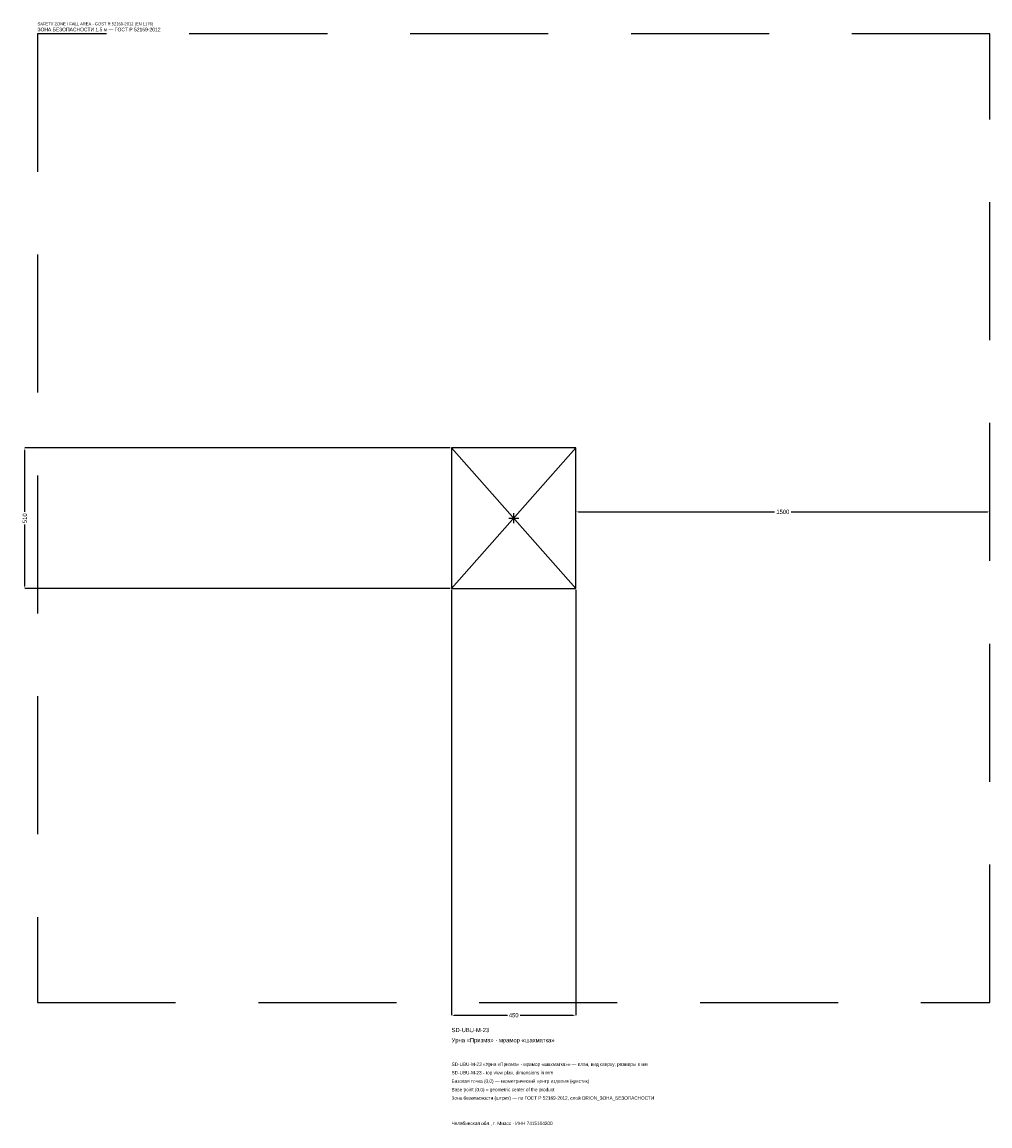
# Model space of a CAD drawing. Header units: metres. Extents: x -1781 to 1725, y -2202 to 1798.
import ezdxf

# ---------------------------------------------------------------- set-up
doc = ezdxf.new("R2010")
doc.units = ezdxf.units.M
doc.linetypes.add('DASHED', pattern=[800, 500, -300])
for name, color, linetype in [('ЗСК_ДАННЫЕ', 3, 'Continuous'), ('ЗСК_ЗОНА_БЕЗОПАСНОСТИ', 1, 'Continuous'), ('ЗСК_КОНТУР', 7, 'Continuous'), ('ЗСК_РАЗМЕРЫ', 8, 'Continuous')]:
    doc.layers.add(name, color=color, linetype=linetype)
doc.dimstyles.new('ORION', dxfattribs={"dimtxt": 15.3, "dimasz": 9.18, "dimexe": 1.25, "dimexo": 4.59, "dimtad": 1, "dimdec": 0, "dimcen": 2.5, "dimazin": 3, "dimtfac": 1, "dimtmove": 0, "dimatfit": 3})

# ---------------------------------------------------------------- blocks, each defined once
blk = doc.blocks.new('_CLOSEDFILLED')
at = {"color": 0, "linetype": 'BYBLOCK'}
blk.add_solid([(-1, 0.16), (0, 0), (-1, -0.16)], dxfattribs=at)
blk = doc.blocks.new('*D1')
for p, q in [((-225, -259.59), (-225, -1800.9)), ((225, -259.59), (225, -1800.9)), ((-215.82, -1800.9), (-22.95, -1800.9)), ((22.95, -1800.9), (215.82, -1800.9))]:
    blk.add_line(p, q)
at = {"layer": 'Defpoints'}
for p in [(-225, -255), (225, -255), (-225, -1800.9)]:
    blk.add_point(p, dxfattribs=at)
at = {"layer": 'ЗСК_РАЗМЕРЫ', "xscale": 9.18, "yscale": 9.18, "rotation": 180}
blk.add_blockref('_CLOSEDFILLED', (-225, -1800.9), dxfattribs=at)
at = {"layer": 'ЗСК_РАЗМЕРЫ', "xscale": 9.18, "yscale": 9.18}
blk.add_blockref('_CLOSEDFILLED', (225, -1800.9), dxfattribs=at)
at = {"layer": 'ЗСК_РАЗМЕРЫ', "insert": (0, -1800.9), "char_height": 15.3, "attachment_point": 5}
blk.add_mtext('450', dxfattribs=at)
blk = doc.blocks.new('*D2')
for p, q in [((-229.59, 255), (-1770.9, 255)), ((-1770.9, 22.95), (-1770.9, 245.82)), ((-1770.9, -245.82), (-1770.9, -22.95)), ((-229.59, -255), (-1770.9, -255))]:
    blk.add_line(p, q)
at = {"layer": 'Defpoints'}
for p in [(-225, 255), (-1770.9, -255), (-225, -255)]:
    blk.add_point(p, dxfattribs=at)
at = {"layer": 'ЗСК_РАЗМЕРЫ', "xscale": 9.18, "yscale": 9.18}
for p, rotation in [((-1770.9, 255), 90), ((-1770.9, -255), 270)]:
    blk.add_blockref('_CLOSEDFILLED', p, dxfattribs=dict(at, rotation=rotation))
at = {"layer": 'ЗСК_РАЗМЕРЫ', "insert": (-1770.9, 0), "char_height": 15.3, "attachment_point": 5, "rotation": 90}
blk.add_mtext('510', dxfattribs=at)
blk = doc.blocks.new('*D3')
for p, q in [((225, 4.59), (225, 22.95)), ((234.18, 22.95), (944.4, 22.95)), ((1005.6, 22.95), (1715.82, 22.95)), ((1725, 4.59), (1725, 22.95))]:
    blk.add_line(p, q)
at = {"layer": 'Defpoints'}
for p in [(225, 22.95), (225, 0), (1725, 0)]:
    blk.add_point(p, dxfattribs=at)
at = {"layer": 'ЗСК_РАЗМЕРЫ', "xscale": 9.18, "yscale": 9.18, "rotation": 180}
blk.add_blockref('_CLOSEDFILLED', (225, 22.95), dxfattribs=at)
at = {"layer": 'ЗСК_РАЗМЕРЫ', "xscale": 9.18, "yscale": 9.18}
blk.add_blockref('_CLOSEDFILLED', (1725, 22.95), dxfattribs=at)
at = {"layer": 'ЗСК_РАЗМЕРЫ', "insert": (975, 22.95), "char_height": 15.3, "attachment_point": 5}
blk.add_mtext('1500', dxfattribs=at)
blk = doc.blocks.new('ОРИОН SD-UBU-M-23 Урна Призма · мрамор шахматка')
at = {"layer": 'ЗСК_ЗОНА_БЕЗОПАСНОСТИ', "linetype": 'DASHED'}
blk.add_lwpolyline([(-1725, -1755), (1725, -1755), (1725, 1755), (-1725, 1755)], close=True, dxfattribs=at)
at = {"layer": 'ЗСК_КОНТУР'}
for p, q in [((-225, -255), (225, 255)), ((-225, 255), (225, -255))]:
    blk.add_line(p, q, dxfattribs=at)
blk.add_lwpolyline([(-225, -255), (225, -255), (225, 255), (-225, 255)], close=True, dxfattribs=at)
at = {"layer": 'ЗСК_РАЗМЕРЫ'}
for p, q in [((-18, 0), (18, 0)), ((0, -18), (0, 18))]:
    blk.add_line(p, q, dxfattribs=at)
at = {"layer": 'ЗСК_ДАННЫЕ'}
for tag, p in [('АРТИКУЛ', (-225, -1862.1)), ('НАИМЕНОВАНИЕ', (-225, -1898.82))]:
    blk.add_attdef(tag, p, '', height=15.3, dxfattribs=at)
at = {"layer": 'ЗСК_ДАННЫЕ', "flags": 1}
for tag, p in [('ТЕЛЕФОН', (-225, -1972.26)), ('ПРОИЗВОДИТЕЛЬ', (-225, -1935.54)), ('САЙТ', (-225, -2045.7)), ('АДРЕС', (-225, -2082.42)), ('РЕКВИЗИТЫ', (-225, -2119.14)), ('ГАБАРИТЫ', (-225, -2155.86)), ('ЗОНА_БЕЗОПАСНОСТИ', (-225, -2192.58))]:
    blk.add_attdef(tag, p, '', height=15.3, dxfattribs=at)
at = {"layer": 'ЗСК_ЗОНА_БЕЗОПАСНОСТИ', "color": 1}
for s, height, p in [('SAFETY ZONE / FALL AREA - GOST R 52169-2012 (EN 1176)', 10.71, (-1725, 1785.6)), ('ЗОНА БЕЗОПАСНОСТИ 1,5 м — ГОСТ Р 52169-2012', 13.005, (-1725, 1764.18))]:
    blk.add_text(s, height=height, dxfattribs=at).set_placement(p)
at = {"layer": 'ЗСК_РАЗМЕРЫ'}
dim = blk.add_linear_dim(base=(-1770.9, -255), p1=(-225, -255), p2=(-225, 255), angle=90, dimstyle='ORION', dxfattribs=at)
dim.commit()
dim.dimension.update_dxf_attribs({"geometry": '*D2', "text_midpoint": (-1770.9, 0)})
for base, p1, p2, picture, middle in [((225, 22.95), (225, 0), (1725, 0), '*D3', (975, 22.95)), ((-225, -1800.9), (-225, -255), (225, -255), '*D1', (0, -1800.9))]:
    dim = blk.add_linear_dim(base=base, p1=p1, p2=p2, dimstyle='ORION', dxfattribs=at)
    dim.commit()
    dim.dimension.update_dxf_attribs({"geometry": picture, "text_midpoint": middle})

msp = doc.modelspace()

# ---------------------------------------------------------------- block references
msp.add_blockref('ОРИОН SD-UBU-M-23 Урна Призма · мрамор шахматка', (0, 0)).add_auto_attribs({'АРТИКУЛ': 'SD-UBU-M-23', 'НАИМЕНОВАНИЕ': 'Урна «Призма» · мрамор «шахматка»'})

# ---------------------------------------------------------------- texts
at = {"layer": 'ЗСК_ДАННЫЕ', "color": 3}
for s, p in [('SD-UBU-M-23 «Урна «Призма» · мрамор «шахматка»» — план, вид сверху, размеры в мм', (-225, -1984.5)), ('SD-UBU-M-23 - top view plan, dimensions in mm', (-225, -2015.1)), ('Челябинская обл., г. Миасс · ИНН 7415104200', (-225, -2198.7))]:
    msp.add_text(s, height=12.24, dxfattribs=at).set_placement(p)
at = {"layer": 'ЗСК_ДАННЫЕ', "color": 7}
for s, p in [('Базовая точка (0,0) — геометрический центр изделия (крестик)', (-225, -2045.7)), ('Base point (0,0) = geometric center of the product', (-225, -2076.3))]:
    msp.add_text(s, height=12.24, dxfattribs=at).set_placement(p)
at = {"layer": 'ЗСК_ДАННЫЕ', "color": 1}
msp.add_text('Зона безопасности (штрих) — по ГОСТ Р 52169-2012, слой ORION_ЗОНА_БЕЗОПАСНОСТИ', height=12.24, dxfattribs=at).set_placement((-225, -2106.9))

doc.saveas('drawing.dxf')
